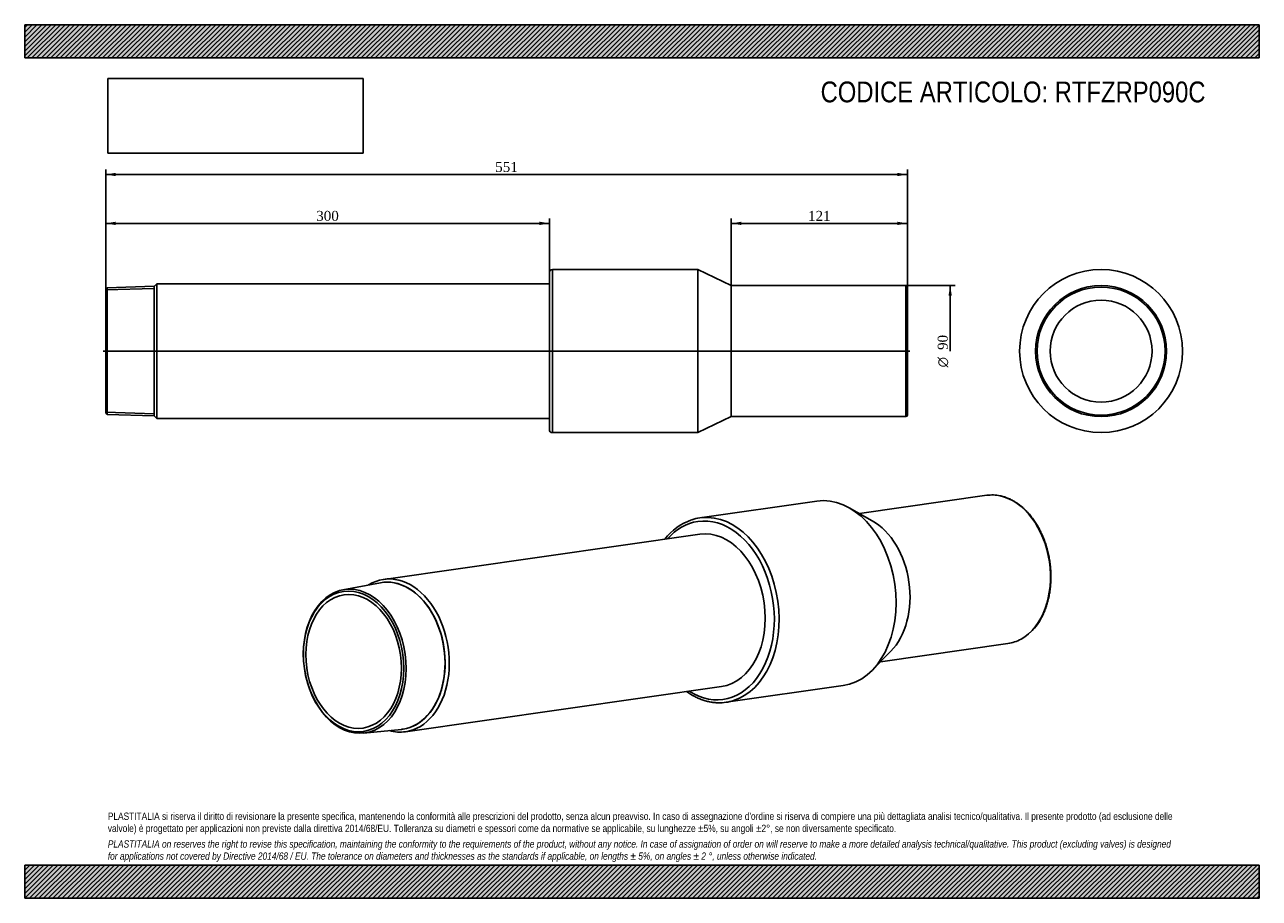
# Model space of a CAD drawing. Header units: millimetres. Extents: x 0 to 742, y 0 to 525.
import ezdxf
from ezdxf.enums import TextEntityAlignment as Align
from ezdxf.lldxf.tags import DXFTag

# ---------------------------------------------------------------- set-up
doc = ezdxf.new("R2010")
doc.units = ezdxf.units.MM
doc.header["$LTSCALE"] = 2.5
for name, color, linetype in [('COPERTURA_TUBO', 7, 'Continuous'), ('Default', 7, 'Continuous'), ('DV3_Default', 7, 'Continuous'), ('PARTE_PE_', 7, 'Continuous'), ('PARTEA_ACCIAIO', 7, 'Continuous')]:
    doc.layers.add(name, color=color, linetype=linetype)
doc.styles.add('SEACAD_Solid_Edge_ANSI1_Symbols', font='semeca1.ttf')
doc.styles.add('SEACAD_Times_New_Roman', font='times.ttf')
tags = doc.linetypes.add('CENTER2', pattern=[28.575, 19.05, -3.175, 3.175, -3.175]).pattern_tags.tags
tags[10:11] = [DXFTag(74, 4), DXFTag(75, 0), DXFTag(340, '0'), DXFTag(46, 0.0), DXFTag(50, 0.0), DXFTag(44, 0.0), DXFTag(45, 0.0)]
tags[8:9] = [DXFTag(74, 4), DXFTag(75, 0), DXFTag(340, '0'), DXFTag(46, 0.0), DXFTag(50, 0.0), DXFTag(44, 0.0), DXFTag(45, 0.0)]
tags[6:7] = [DXFTag(74, 4), DXFTag(75, 0), DXFTag(340, '0'), DXFTag(46, 0.0), DXFTag(50, 0.0), DXFTag(44, 0.0), DXFTag(45, 0.0)]
tags[4:5] = [DXFTag(74, 4), DXFTag(75, 0), DXFTag(340, '0'), DXFTag(46, 0.0), DXFTag(50, 0.0), DXFTag(44, 0.0), DXFTag(45, 0.0)]
doc.dimstyles.new('ANSImm', dxfattribs={"dimtxt": 6, "dimasz": 6, "dimexe": 3, "dimexo": 0, "dimgap": 1.5, "dimtad": 1, "dimlfac": 1.142857, "dimdsep": 46, "dimtxsty": 'SEACAD_Times_New_Roman', "dimblk1": '_SE_FILLED', "dimblk2": '_SE_FILLED', "dimsah": 1, "dimcen": 3, "dimazin": 0, "dimtfac": 0.85, "dimtdec": 3, "dimtofl": 0, "dimtmove": 0, "dimatfit": 3, "dimfxl": 1, "dimarcsym": 0})
picture_1 = doc.add_image_def('image1.jpg', size_in_pixel=(4302, 1260))

# ---------------------------------------------------------------- blocks, each defined once
blk = doc.blocks.new('SE')
at = {"layer": 'COPERTURA_TUBO', "color": 7, "linetype": 'Continuous'}
for p, q in [((405.95, 218.79), (215.97, 191.68)), ((229.03, 100.11), (419.01, 127.22))]:
    blk.add_line(p, q, dxfattribs=at)
for centre, major_axis, start_param, end_param in [((222.5, 145.9), (6.53, -45.79), 0, 3.43991), ((221.23, 145.72), (6.28, -44), 0, 3.141593), ((222.5, 145.9), (6.53, -45.79), 5.984868, 6.283185)]:
    blk.add_ellipse(centre, major_axis=major_axis, ratio=0.703164, start_param=start_param, end_param=end_param, dxfattribs=at)
at = {"layer": 'PARTE_PE_', "color": 7, "linetype": 'Continuous'}
for p, q in [((476.37, 238.69), (405.98, 228.65)), ((578.58, 242.17), (501.99, 231.24)), ((509.68, 226.93), (495.75, 234.73)), ((514.7, 142.14), (591.29, 153.07)), ((509.69, 137.04), (520.89, 148.43)), ((421.8, 117.77), (492.19, 127.82))]:
    blk.add_line(p, q, dxfattribs=at)
for centre, radius, start, end in [((414.33, 191.99), 37.89, 110.5319, 140.86517), ((583.01, 183.51), 32.15, 300.52637, 337.09601)]:
    blk.add_arc(centre, radius, start, end, dxfattribs=at)
for centre, major_axis, start_param, end_param in [((484.28, 183.25), (-7.91, 55.44), 3.141593, 6.283185), ((584.94, 197.62), (-6.36, 44.55), 6.030073, 6.283185), ((584.94, 197.62), (-6.36, 44.55), 3.403194, 6.030073), ((412.48, 173.01), (-7.63, 53.46), 0, 0.542382), ((412.48, 173.01), (-7.63, 53.46), 2.59921, 6.283185), ((413.89, 173.21), (7.91, -55.44), 3.014076, 3.265904), ((413.89, 173.21), (7.91, -55.44), 0.118446, 3.014076), ((500.47, 185.56), (-6.36, 44.55), 3.634253, 5.790525), ((412.48, 173.01), (-6.53, 45.79), 3.141593, 6.283185), ((584.94, 197.62), (-6.36, 44.55), 3.141593, 3.403194), ((413.89, 173.21), (7.91, -55.44), 0, 0.118446), ((413.89, 173.21), (7.91, -55.44), 6.160579, 6.283185)]:
    blk.add_ellipse(centre, major_axis=major_axis, ratio=0.703164, start_param=start_param, end_param=end_param, dxfattribs=at)
for points, knots in [([(612.63, 171), (612.85, 171.5), (613.41, 172.75), (614.3, 175.09), (615.18, 177.9), (615.91, 180.84), (616.48, 183.85), (616.89, 186.94), (617.14, 190.08), (617.22, 193.26), (617.13, 196.46), (616.88, 199.67), (616.47, 202.86), (615.9, 206.03), (615.17, 209.16), (614.29, 212.22), (613.25, 215.22), (612.07, 218.12), (610.75, 220.92), (609.3, 223.6), (607.72, 226.15), (606.03, 228.55), (604.22, 230.8), (602.32, 232.87), (600.32, 234.77), (598.25, 236.47), (596.1, 237.97), (593.9, 239.27), (591.64, 240.35), (589.38, 241.19), (587.7, 241.7), (586.89, 241.84), (586.8, 241.85)], [0, 0, 0, 0, 0.018478, 0.053402, 0.088332, 0.123264, 0.158196, 0.193126, 0.228054, 0.262979, 0.297902, 0.332824, 0.367746, 0.402669, 0.437593, 0.47252, 0.507451, 0.542386, 0.577326, 0.612272, 0.647223, 0.682178, 0.717136, 0.752092, 0.787043, 0.82198, 0.856897, 0.891784, 0.926631, 0.961428, 0.996168, 1, 1, 1, 1]), ([(398.07, 124.23), (398.86, 123.67), (400.46, 122.61), (402.92, 121.21), (405.46, 120.02), (408.02, 119.05), (410.62, 118.3), (413.2, 117.8), (415.32, 117.54), (416.44, 117.53), (416.8, 117.52)], [0.7843759, 0.7843759, 0.7843759, 0.7843759, 0.8132222, 0.8426805, 0.8720875, 0.9014335, 0.9307109, 0.959916, 0.9890508, 1, 1, 1, 1])]:
    blk.add_open_spline(points, degree=3, knots=knots, dxfattribs=at)
at = {"layer": 'PARTEA_ACCIAIO', "color": 7, "linetype": 'Continuous'}
for p, q in [((213.98, 189.66), (191.41, 185.42)), ((203.71, 99.25), (226.56, 101.5))]:
    blk.add_line(p, q, dxfattribs=at)
for centre, major_axis in [((198.5, 142.47), (-6.15, 43.1)), ((197.79, 142.37), (6.01, -42.08)), ((197.79, 142.37), (5.71, -40.04))]:
    blk.add_ellipse(centre, major_axis=major_axis, ratio=0.703164, dxfattribs=at)
for start_param, end_param in [(0, 3.172504), (6.252274, 6.283185)]:
    blk.add_ellipse((221.23, 145.72), major_axis=(6.29, -44.1), ratio=0.703164, start_param=start_param, end_param=end_param, dxfattribs=at)
blk = doc.blocks.new('SE1')
at = {"layer": 'PARTE_PE_', "color": 7, "linetype": 'Continuous'}
for radius in [49, 39.37, 38.5, 30.62]:
    blk.add_circle((647.35, 328.84), radius, dxfattribs=at)
blk = doc.blocks.new('SE2')
at = {"layer": 'COPERTURA_TUBO', "color": 7, "linetype": 'Continuous'}
for p, q in [((79.42, 369.31), (77.85, 367.74)), ((79.42, 288.38), (79.42, 369.31)), ((315.58, 369.31), (79.42, 369.31)), ((77.85, 289.95), (79.42, 288.38)), ((79.42, 288.38), (315.58, 288.38))]:
    blk.add_line(p, q, dxfattribs=at)
at = {"layer": 'DV3_Default', "color": 7, "linetype": 'CENTER2'}
blk.add_line((47.18, 328.84), (532.36, 328.84), dxfattribs=at)
at = {"layer": 'PARTE_PE_', "color": 7, "linetype": 'Continuous'}
for p, q in [((315.58, 281.59), (315.58, 376.09)), ((317.33, 279.84), (317.33, 377.84)), ((404.83, 377.84), (317.33, 377.84)), ((404.83, 279.84), (404.83, 377.84)), ((424.96, 368.22), (404.83, 377.84)), ((424.96, 289.47), (424.96, 368.22)), ((529.96, 368.22), (424.96, 368.22)), ((529.96, 289.47), (529.96, 368.22)), ((530.83, 290.34), (530.83, 367.34)), ((404.83, 279.84), (424.96, 289.47)), ((424.96, 289.47), (529.96, 289.47)), ((317.33, 279.84), (404.83, 279.84))]:
    blk.add_line(p, q, dxfattribs=at)
for centre, radius, start, end in [((317.33, 376.09), 1.75, 90, 180), ((529.96, 367.34), 0.875, 0, 90), ((529.96, 290.34), 0.875, 270, 0), ((317.33, 281.59), 1.75, 180, 270)]:
    blk.add_arc(centre, radius, start, end, dxfattribs=at)
at = {"layer": 'PARTEA_ACCIAIO', "color": 7, "linetype": 'Continuous'}
for p, q in [((49.58, 366.94), (48.71, 366.04)), ((48.71, 365.62), (77.85, 366.53)), ((48.71, 291.65), (48.71, 366.04)), ((77.85, 367.83), (49.58, 366.94)), ((49.58, 366.94), (49.58, 290.75)), ((77.85, 289.86), (77.85, 367.83)), ((48.71, 292.07), (77.85, 291.16)), ((48.71, 291.65), (49.58, 290.75)), ((49.58, 290.75), (77.85, 289.86))]:
    blk.add_line(p, q, dxfattribs=at)
blk = doc.blocks.new('GDimGGroup')
at = {"layer": 'Default', "linetype": 'Continuous'}
blk.add_hatch(color=7, dxfattribs=at).paths.add_polyline_path([(557.58, 362.22), (556.58, 368.22), (555.58, 362.22)])
at = {"layer": 'Default', "color": 7, "linetype": 'Continuous'}
for p, q in [((529.96, 368.22), (559.58, 368.22)), ((556.58, 368.22), (556.58, 328.84))]:
    blk.add_line(p, q, dxfattribs=at)
for s, style, p in [('90', 'SEACAD_Times_New_Roman', (549.08, 329.52)), ('O', 'SEACAD_Solid_Edge_ANSI1_Symbols', (549.08, 319.07))]:
    blk.add_text(s, height=6, rotation=90, dxfattribs=dict(at, style=style)).set_placement(p, align=Align.TOP_LEFT)
blk = doc.blocks.new('DMBLK19')
at = {"layer": 'Default', "linetype": 'Continuous'}
for points in [[(430.96, 406.61), (424.96, 405.61), (430.96, 404.61)], [(524.83, 406.61), (524.83, 404.61), (530.83, 405.61)]]:
    blk.add_hatch(color=7, dxfattribs=at).paths.add_polyline_path(points)
at = {"layer": 'Default', "color": 7, "linetype": 'Continuous'}
for p, q in [((424.96, 368.22), (424.96, 408.61)), ((530.83, 367.34), (530.83, 408.61)), ((530.83, 405.61), (424.96, 405.61))]:
    blk.add_line(p, q, dxfattribs=at)
at = {"layer": 'Default', "color": 7, "linetype": 'Continuous', "style": 'SEACAD_Times_New_Roman'}
blk.add_text('121', height=6, dxfattribs=at).set_placement((471.07, 413.11), align=Align.TOP_LEFT)
blk = doc.blocks.new('_SE_FILLED')
at = {"color": 0}
blk.add_line((0, 0), (-1, 0), dxfattribs=at)
blk.add_solid([(0, 0), (-1, -0.1665), (-1, 0.1665), (0, 0)], dxfattribs=at)
blk = doc.blocks.new('DMBLK20')
at = {"layer": 'Default', "linetype": 'Continuous'}
for points in [[(54.71, 406.61), (48.71, 405.61), (54.71, 404.61)], [(309.58, 406.61), (309.58, 404.61), (315.58, 405.61)]]:
    blk.add_hatch(color=7, dxfattribs=at).paths.add_polyline_path(points)
at = {"layer": 'Default', "color": 7, "linetype": 'Continuous'}
for p, q in [((48.71, 366.04), (48.71, 408.61)), ((315.58, 376.09), (315.58, 408.61)), ((315.58, 405.61), (48.71, 405.61))]:
    blk.add_line(p, q, dxfattribs=at)
at = {"layer": 'Default', "color": 7, "linetype": 'Continuous', "style": 'SEACAD_Times_New_Roman'}
blk.add_text('300', height=6, dxfattribs=at).set_placement((175.32, 413.11), align=Align.TOP_LEFT)
blk = doc.blocks.new('DMBLK21')
at = {"layer": 'Default', "linetype": 'Continuous'}
for points in [[(54.71, 435.99), (48.71, 434.99), (54.71, 433.99)], [(524.83, 435.99), (524.83, 433.99), (530.83, 434.99)]]:
    blk.add_hatch(color=7, dxfattribs=at).paths.add_polyline_path(points)
at = {"layer": 'Default', "color": 7, "linetype": 'Continuous'}
for p, q in [((48.71, 366.04), (48.71, 437.99)), ((48.71, 434.99), (530.83, 434.99)), ((530.83, 367.34), (530.83, 437.99))]:
    blk.add_line(p, q, dxfattribs=at)
at = {"layer": 'Default', "color": 7, "linetype": 'Continuous', "style": 'SEACAD_Times_New_Roman'}
blk.add_text('551', height=6, dxfattribs=at).set_placement((282.95, 442.49), align=Align.TOP_LEFT)

msp = doc.modelspace()

# ---------------------------------------------------------------- hatches: boundary and pattern name
at = {"layer": 'Default', "linetype": 'Continuous'}
h = msp.add_hatch(dxfattribs=at)
h.set_pattern_fill('LINE', scale=0.62992, angle=45, style=0)
h.paths.add_polyline_path([(742.5, 505), (742.5, 525), (0, 525), (0, 505)])
for points in [[(742.5, 505), (742.5, 525), (0, 525), (0, 505)], [(742.5, 0), (742.5, 20), (0, 20), (0, 0)]]:
    msp.add_hatch(color=7, dxfattribs=at).paths.add_polyline_path(points)
h = msp.add_hatch(dxfattribs=at)
h.set_pattern_fill('LINE', scale=0.62992, angle=45, style=0)
h.paths.add_polyline_path([(742.5, 0), (742.5, 20), (0, 20), (0, 0)])

# ---------------------------------------------------------------- linework, layer by layer
at = {"layer": 'Default', "color": 7, "linetype": 'Continuous'}
for p, q in [((0, 525), (742.5, 525)), ((0, 505), (0, 525)), ((742.5, 525), (742.5, 505)), ((742.5, 505), (0, 505)), ((0, 20), (742.5, 20)), ((0, 0), (0, 20)), ((742.5, 20), (742.5, 0)), ((742.5, 0), (0, 0))]:
    msp.add_line(p, q, dxfattribs=at)

# ---------------------------------------------------------------- block references
at = {"layer": 'Default'}
for name in ['SE2', 'SE1', 'GDimGGroup', 'SE']:
    msp.add_blockref(name, (0, 0), dxfattribs=at)

# ---------------------------------------------------------------- texts
at = {"layer": 'Default', "attachment_point": 1}
for s, insert, char_height, width in [('{\\fArial Narrow|b0||i0||c0|p34;\\C7;\\H12.5;\\W1.;CODICE ARTICOLO: RTFZRP090C}', (478.6619, 490.8552), 12.5, 250.967681), ("{\\fArial Narrow|b0||i0||c0|p34;\\C7;\\H4.375;\\W1.;PLASTITALIA si riserva il diritto di revisionare la presente specifica, mantenendo la conformità alle prescrizioni del prodotto, senza alcun preavviso. In caso di assegnazione d'ordine si riserva di compiere una più dettagliata analisi tecnico/qualitativa. Il presente prodotto (ad esclusione delle \\P}{\\fArial Narrow|b0||i0||c0|p34;\\C7;\\H4.375;\\W1.;valvole) è progettato per applicazioni non previste dalla direttiva 2014/68/EU. Tolleranza su diametri e spessori come da normative se applicabile, su lunghezze ±5%, su angoli ±2°, se non diversamente specificato.\\P}{\\fArial Narrow|b0||i0||c0|p34;\\C7;\\H1.25;\\W1.;   \\P}{\\fArial Narrow|b0||i1||c0|p34;\\C7;\\H4.375;\\W1.;PLASTITALIA on reserves the right to revise this specification, maintaining the conformity to the requirements of the product, without any notice. In case of assignation of order on will reserve to make a more detailed analysis technical/qualitative. This product (excluding valves) is designed \\P}{\\fArial Narrow|b0||i1||c0|p34;\\C7;\\H4.375;\\W1.;for applications not covered by Directive 2014/68 / EU. The tolerance on diameters and thicknesses as the standards if applicable, on lengths ± 5%, on angles ± 2 °, unless otherwise indicated.\\P}", (50, 51.5059), 4.375, 642.5)]:
    msp.add_mtext(s, dxfattribs=dict(at, insert=insert, char_height=char_height, width=width))

# ---------------------------------------------------------------- dimensions: what is measured, and where the dimension line sits
at = {"layer": 'Default', "color": 7, "linetype": 'Continuous'}
dim = msp.add_linear_dim(base=(48.708, 434.9879), p1=(48.708, 366.0398), p2=(530.833, 367.3442), angle=0.1550078, text='\\A1;<>', dimstyle='ANSImm', dxfattribs=at)
dim.commit()
dim.dimension.update_dxf_attribs({"geometry": 'DMBLK21', "text_midpoint": (289.7705, 434.9879), "dimtype": 161})
dim = msp.add_linear_dim(base=(48.708, 405.6058), p1=(315.583, 376.0942), p2=(48.708, 366.0398), text='\\A1;<>', dimstyle='ANSImm', override={"dimdec": 0, "dimrnd": 10, "dimtdec": 4}, dxfattribs=at)
dim.commit()
dim.dimension.update_dxf_attribs({"geometry": 'DMBLK20', "text_midpoint": (182.1455, 405.6058), "dimtype": 160})
dim = msp.add_linear_dim(base=(424.958, 405.6058), p1=(530.833, 367.3442), p2=(424.958, 368.2192), text='\\A1;<>', dimstyle='ANSImm', dxfattribs=at)
dim.commit()
dim.dimension.update_dxf_attribs({"geometry": 'DMBLK19', "text_midpoint": (477.8955, 405.6058), "dimtype": 160})

# ---------------------------------------------------------------- pictures from other files: only their frames are drawn
image = msp.add_image(picture_1, insert=(50, 447.7579), size_in_units=(153.6429, 45))
image.dxf.flags = 7

doc.saveas('drawing.dxf')
